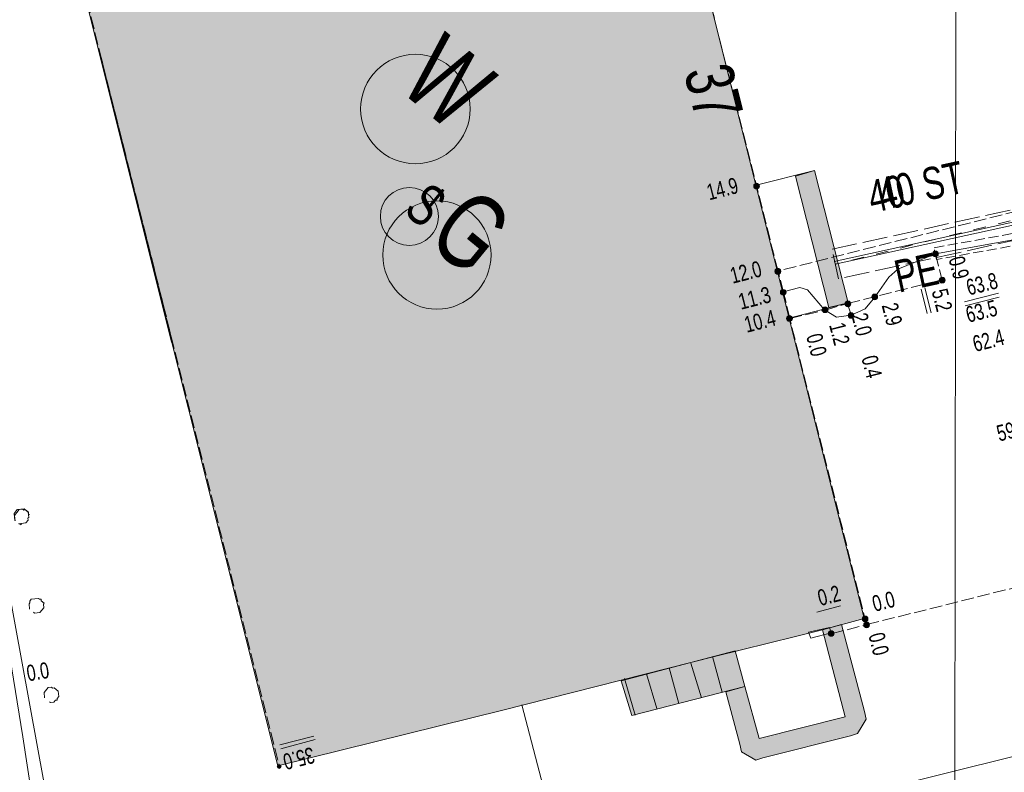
# Model space of a CAD drawing. Header units: metres. Extents: x -740 to 758, y -633 to 854.
# Tile 108 of 256: x -536 to -504, y 61 to 86. Entities that reach past the tile are written whole.
import ezdxf

# ---------------------------------------------------------------- set-up
doc = ezdxf.new("R2010")
doc.units = ezdxf.units.M
doc.header["$MEASUREMENT"] = 0
for name, pattern in [('333_125', [0.4576, 0.3328, -0.1248]), ('416_125', [0.5408, 0.416, -0.1248]), ('416_416', [0.832, 0.416, -0.416]), ('832_208', [1.04, 0.832, -0.208])]:
    doc.linetypes.add(name, pattern=pattern)
for name, color, linetype in [('Gas.LOVION', 7, 'Continuous'), ('Gis.LOVION', 7, 'Continuous'), ('Grundkarte.LOVION', 7, 'Continuous'), ('Grundkarte_Text.LOVION', 7, 'Continuous'), ('Strom.LOVION', 7, 'Continuous'), ('StromBemass.LOVION', 7, 'Continuous'), ('ViewBounds.LOVION', 7, 'Continuous'), ('Wasser.LOVION', 7, 'Continuous')]:
    doc.layers.add(name, color=color, linetype=linetype)
doc.styles.add('ERSTELLTER_STIL_1', font='arial.ttf')

msp = doc.modelspace()

# ---------------------------------------------------------------- hatches: boundary and pattern name
at = {"layer": 'Gas.LOVION', "linetype": 'Continuous', "lineweight": 13}
msp.add_hatch(color=7, dxfattribs=at).paths.add_polyline_path([(-509.193, 77.35), (-509.369, 78.087), (-509.73, 78.007), (-509.571, 77.284)])
at = {"layer": 'Gis.LOVION', "linetype": 'Continuous', "lineweight": 18}
msp.add_hatch(color=254, dxfattribs=at).paths.add_polyline_path([(-510.571, 80.555), (-509.465, 76.201), (-508.83, 76.351), (-509.938, 80.735)])
at = {"layer": 'Grundkarte.LOVION', "linetype": 'Continuous', "lineweight": 18}
for points in [[(-536.186, 94.904), (-531.23, 75.054), (-515.382, 94.337), (-516.74, 99.76)], [(-522.402, 98.329), (-533.628, 84.67), (-527.709, 61.013), (-520.264, 62.864), (-513.256, 64.643), (-509.678, 65.525), (-508.295, 65.897), (-516.75, 99.769)], [(-511.778, 61.921), (-512.243, 63.649), (-512.875, 63.468), (-512.411, 61.741), (-512.356, 61.48), (-511.885, 61.201), (-511.657, 61.282), (-508.743, 62.01), (-508.514, 62.092), (-508.362, 62.343), (-508.235, 62.563), (-508.29, 62.823), (-509.045, 65.705), (-509.678, 65.525), (-508.923, 62.643)], [(-512.243, 63.649), (-512.565, 64.829), (-516.34, 63.839), (-515.991, 62.691)]]:
    msp.add_hatch(color=254, dxfattribs=at).paths.add_polyline_path(points)
at = {"layer": 'Strom.LOVION', "linetype": 'Continuous', "lineweight": 13}
msp.add_hatch(color=7, dxfattribs=at).paths.add_polyline_path([(-510.839, 76.199), (-511.115, 77.207), (-511.331, 77.141), (-511.055, 76.134)])
at = {"layer": 'StromBemass.LOVION', "linetype": 'Continuous', "lineweight": 13}
for points in [[(-511.787, 80.165), (-511.78, 80.175), (-511.774, 80.185), (-511.77, 80.196), (-511.767, 80.208), (-511.766, 80.22), (-511.766, 80.232), (-511.767, 80.243), (-511.77, 80.255), (-511.775, 80.266), (-511.78, 80.276), (-511.787, 80.286), (-511.796, 80.294), (-511.805, 80.302), (-511.815, 80.308), (-511.826, 80.313), (-511.837, 80.317), (-511.849, 80.319), (-511.86, 80.32), (-511.872, 80.319), (-511.884, 80.317), (-511.895, 80.313), (-511.906, 80.308), (-511.916, 80.302), (-511.925, 80.294), (-511.933, 80.285), (-511.94, 80.276), (-511.946, 80.265), (-511.95, 80.254), (-511.953, 80.243), (-511.955, 80.231), (-511.955, 80.219), (-511.953, 80.207), (-511.95, 80.196), (-511.946, 80.185), (-511.94, 80.174), (-511.933, 80.165), (-511.925, 80.156), (-511.915, 80.149), (-511.905, 80.142), (-511.895, 80.137), (-511.883, 80.134), (-511.872, 80.131), (-511.86, 80.131), (-511.848, 80.131), (-511.836, 80.134), (-511.825, 80.137), (-511.814, 80.142), (-511.804, 80.149), (-511.795, 80.156)], [(-511.787, 80.165), (-511.78, 80.175), (-511.774, 80.185), (-511.77, 80.196), (-511.767, 80.208), (-511.766, 80.22), (-511.766, 80.232), (-511.767, 80.243), (-511.77, 80.255), (-511.775, 80.266), (-511.78, 80.276), (-511.787, 80.286), (-511.796, 80.294), (-511.805, 80.302), (-511.815, 80.308), (-511.826, 80.313), (-511.837, 80.317), (-511.849, 80.319), (-511.86, 80.32), (-511.872, 80.319), (-511.884, 80.317), (-511.895, 80.313), (-511.906, 80.308), (-511.916, 80.302), (-511.925, 80.294), (-511.933, 80.285), (-511.94, 80.276), (-511.946, 80.265), (-511.95, 80.254), (-511.953, 80.243), (-511.955, 80.231), (-511.955, 80.219), (-511.953, 80.207), (-511.95, 80.196), (-511.946, 80.185), (-511.94, 80.174), (-511.933, 80.165), (-511.925, 80.156), (-511.915, 80.149), (-511.905, 80.142), (-511.895, 80.137), (-511.883, 80.134), (-511.872, 80.131), (-511.86, 80.131), (-511.848, 80.131), (-511.836, 80.134), (-511.825, 80.137), (-511.814, 80.142), (-511.804, 80.149), (-511.795, 80.156)], [(-505.865, 77.916), (-505.858, 77.926), (-505.852, 77.936), (-505.848, 77.947), (-505.845, 77.959), (-505.843, 77.97), (-505.843, 77.982), (-505.845, 77.994), (-505.848, 78.006), (-505.852, 78.017), (-505.858, 78.027), (-505.865, 78.037), (-505.873, 78.045), (-505.883, 78.053), (-505.893, 78.059), (-505.903, 78.064), (-505.915, 78.068), (-505.926, 78.07), (-505.938, 78.071), (-505.95, 78.07), (-505.962, 78.068), (-505.973, 78.064), (-505.984, 78.059), (-505.994, 78.052), (-506.003, 78.045), (-506.011, 78.036), (-506.018, 78.027), (-506.024, 78.016), (-506.028, 78.005), (-506.031, 77.994), (-506.032, 77.982), (-506.032, 77.97), (-506.031, 77.958), (-506.028, 77.947), (-506.023, 77.936), (-506.018, 77.925), (-506.011, 77.916), (-506.002, 77.907), (-505.993, 77.899), (-505.983, 77.893), (-505.972, 77.888), (-505.961, 77.884), (-505.949, 77.882), (-505.938, 77.881), (-505.926, 77.882), (-505.914, 77.885), (-505.903, 77.888), (-505.892, 77.893), (-505.882, 77.9), (-505.873, 77.907)], [(-511.081, 77.348), (-511.074, 77.357), (-511.068, 77.368), (-511.064, 77.379), (-511.061, 77.39), (-511.059, 77.402), (-511.059, 77.414), (-511.061, 77.426), (-511.064, 77.437), (-511.068, 77.448), (-511.074, 77.459), (-511.081, 77.468), (-511.089, 77.477), (-511.098, 77.485), (-511.108, 77.491), (-511.119, 77.496), (-511.13, 77.5), (-511.142, 77.502), (-511.154, 77.502), (-511.166, 77.502), (-511.178, 77.499), (-511.189, 77.496), (-511.2, 77.491), (-511.21, 77.484), (-511.219, 77.477), (-511.227, 77.468), (-511.234, 77.458), (-511.239, 77.448), (-511.244, 77.437), (-511.247, 77.425), (-511.248, 77.413), (-511.248, 77.402), (-511.247, 77.39), (-511.244, 77.378), (-511.239, 77.367), (-511.233, 77.357), (-511.226, 77.347), (-511.218, 77.339), (-511.209, 77.331), (-511.199, 77.325), (-511.188, 77.32), (-511.177, 77.316), (-511.165, 77.314), (-511.153, 77.313), (-511.142, 77.314), (-511.13, 77.316), (-511.119, 77.32), (-511.108, 77.325), (-511.098, 77.331), (-511.089, 77.339)], [(-511.078, 77.331), (-511.071, 77.34), (-511.065, 77.351), (-511.061, 77.362), (-511.058, 77.373), (-511.056, 77.385), (-511.056, 77.397), (-511.058, 77.409), (-511.061, 77.42), (-511.065, 77.431), (-511.071, 77.442), (-511.078, 77.451), (-511.086, 77.46), (-511.096, 77.468), (-511.106, 77.474), (-511.116, 77.479), (-511.128, 77.483), (-511.139, 77.485), (-511.151, 77.485), (-511.163, 77.485), (-511.175, 77.482), (-511.186, 77.479), (-511.197, 77.474), (-511.207, 77.467), (-511.216, 77.46), (-511.224, 77.451), (-511.231, 77.441), (-511.237, 77.431), (-511.241, 77.42), (-511.244, 77.408), (-511.245, 77.396), (-511.245, 77.385), (-511.244, 77.373), (-511.241, 77.361), (-511.236, 77.35), (-511.231, 77.34), (-511.224, 77.33), (-511.215, 77.322), (-511.206, 77.314), (-511.196, 77.308), (-511.185, 77.303), (-511.174, 77.299), (-511.162, 77.297), (-511.151, 77.296), (-511.139, 77.297), (-511.127, 77.299), (-511.116, 77.303), (-511.105, 77.308), (-511.095, 77.314), (-511.086, 77.322)], [(-511.078, 77.331), (-511.071, 77.34), (-511.065, 77.351), (-511.061, 77.362), (-511.058, 77.373), (-511.056, 77.385), (-511.056, 77.397), (-511.058, 77.409), (-511.061, 77.42), (-511.065, 77.431), (-511.071, 77.442), (-511.078, 77.451), (-511.086, 77.46), (-511.096, 77.468), (-511.106, 77.474), (-511.116, 77.479), (-511.128, 77.483), (-511.139, 77.485), (-511.151, 77.485), (-511.163, 77.485), (-511.175, 77.482), (-511.186, 77.479), (-511.197, 77.474), (-511.207, 77.467), (-511.216, 77.46), (-511.224, 77.451), (-511.231, 77.441), (-511.237, 77.431), (-511.241, 77.42), (-511.244, 77.408), (-511.245, 77.396), (-511.245, 77.385), (-511.244, 77.373), (-511.241, 77.361), (-511.236, 77.35), (-511.231, 77.34), (-511.224, 77.33), (-511.215, 77.322), (-511.206, 77.314), (-511.196, 77.308), (-511.185, 77.303), (-511.174, 77.299), (-511.162, 77.297), (-511.151, 77.296), (-511.139, 77.297), (-511.127, 77.299), (-511.116, 77.303), (-511.105, 77.308), (-511.095, 77.314), (-511.086, 77.322)], [(-505.649, 77.044), (-505.642, 77.054), (-505.636, 77.064), (-505.632, 77.075), (-505.629, 77.086), (-505.628, 77.097), (-505.628, 77.109), (-505.629, 77.12), (-505.632, 77.132), (-505.637, 77.142), (-505.642, 77.152), (-505.649, 77.162), (-505.657, 77.17), (-505.666, 77.178), (-505.676, 77.184), (-505.686, 77.189), (-505.697, 77.192), (-505.709, 77.194), (-505.72, 77.195), (-505.732, 77.194), (-505.743, 77.192), (-505.754, 77.188), (-505.765, 77.183), (-505.774, 77.177), (-505.783, 77.17), (-505.791, 77.161), (-505.798, 77.152), (-505.803, 77.142), (-505.808, 77.131), (-505.811, 77.12), (-505.812, 77.108), (-505.812, 77.097), (-505.81, 77.085), (-505.808, 77.074), (-505.803, 77.063), (-505.798, 77.053), (-505.791, 77.044), (-505.783, 77.035), (-505.774, 77.028), (-505.764, 77.022), (-505.754, 77.017), (-505.743, 77.013), (-505.731, 77.011), (-505.72, 77.011), (-505.708, 77.011), (-505.697, 77.014), (-505.686, 77.017), (-505.675, 77.022), (-505.665, 77.028), (-505.657, 77.036)], [(-505.634, 77.05), (-505.627, 77.059), (-505.622, 77.07), (-505.617, 77.08), (-505.615, 77.092), (-505.613, 77.103), (-505.613, 77.115), (-505.615, 77.126), (-505.618, 77.138), (-505.622, 77.148), (-505.628, 77.159), (-505.634, 77.168), (-505.642, 77.176), (-505.651, 77.184), (-505.661, 77.19), (-505.672, 77.195), (-505.683, 77.199), (-505.694, 77.201), (-505.706, 77.201), (-505.717, 77.201), (-505.729, 77.198), (-505.74, 77.195), (-505.75, 77.19), (-505.76, 77.184), (-505.769, 77.176), (-505.777, 77.168), (-505.784, 77.158), (-505.789, 77.148), (-505.794, 77.137), (-505.797, 77.126), (-505.798, 77.114), (-505.798, 77.103), (-505.796, 77.091), (-505.794, 77.08), (-505.789, 77.069), (-505.784, 77.059), (-505.777, 77.05), (-505.769, 77.041), (-505.76, 77.034), (-505.75, 77.028), (-505.739, 77.023), (-505.728, 77.019), (-505.717, 77.017), (-505.705, 77.016), (-505.694, 77.017), (-505.682, 77.019), (-505.671, 77.023), (-505.661, 77.028), (-505.651, 77.034), (-505.642, 77.041)], [(-510.903, 76.645), (-510.896, 76.655), (-510.891, 76.665), (-510.886, 76.676), (-510.883, 76.688), (-510.882, 76.7), (-510.882, 76.712), (-510.883, 76.723), (-510.886, 76.735), (-510.891, 76.746), (-510.897, 76.756), (-510.904, 76.766), (-510.912, 76.775), (-510.921, 76.782), (-510.931, 76.789), (-510.942, 76.794), (-510.953, 76.797), (-510.965, 76.799), (-510.977, 76.8), (-510.989, 76.799), (-511, 76.797), (-511.012, 76.793), (-511.022, 76.788), (-511.032, 76.782), (-511.041, 76.774), (-511.05, 76.766), (-511.056, 76.756), (-511.062, 76.745), (-511.067, 76.734), (-511.069, 76.723), (-511.071, 76.711), (-511.071, 76.699), (-511.069, 76.687), (-511.066, 76.676), (-511.062, 76.665), (-511.056, 76.654), (-511.049, 76.645), (-511.041, 76.636), (-511.032, 76.629), (-511.022, 76.622), (-511.011, 76.617), (-511, 76.614), (-510.988, 76.611), (-510.976, 76.611), (-510.964, 76.612), (-510.953, 76.614), (-510.941, 76.618), (-510.93, 76.623), (-510.92, 76.629), (-510.911, 76.637)], [(-510.903, 76.645), (-510.896, 76.655), (-510.891, 76.665), (-510.886, 76.676), (-510.883, 76.688), (-510.882, 76.7), (-510.882, 76.712), (-510.883, 76.723), (-510.886, 76.735), (-510.891, 76.746), (-510.897, 76.756), (-510.904, 76.766), (-510.912, 76.775), (-510.921, 76.782), (-510.931, 76.789), (-510.942, 76.794), (-510.953, 76.797), (-510.965, 76.799), (-510.977, 76.8), (-510.989, 76.799), (-511, 76.797), (-511.012, 76.793), (-511.022, 76.788), (-511.032, 76.782), (-511.041, 76.774), (-511.05, 76.766), (-511.056, 76.756), (-511.062, 76.745), (-511.067, 76.734), (-511.069, 76.723), (-511.071, 76.711), (-511.071, 76.699), (-511.069, 76.687), (-511.066, 76.676), (-511.062, 76.665), (-511.056, 76.654), (-511.049, 76.645), (-511.041, 76.636), (-511.032, 76.629), (-511.022, 76.622), (-511.011, 76.617), (-511, 76.614), (-510.988, 76.611), (-510.976, 76.611), (-510.964, 76.612), (-510.953, 76.614), (-510.941, 76.618), (-510.93, 76.623), (-510.92, 76.629), (-510.911, 76.637)], [(-507.873, 76.494), (-507.866, 76.504), (-507.861, 76.514), (-507.856, 76.525), (-507.853, 76.537), (-507.852, 76.548), (-507.852, 76.56), (-507.853, 76.572), (-507.856, 76.583), (-507.861, 76.594), (-507.867, 76.605), (-507.873, 76.614), (-507.882, 76.623), (-507.891, 76.63), (-507.901, 76.636), (-507.911, 76.641), (-507.923, 76.645), (-507.934, 76.647), (-507.946, 76.648), (-507.958, 76.647), (-507.969, 76.645), (-507.981, 76.641), (-507.991, 76.636), (-508.001, 76.63), (-508.01, 76.622), (-508.018, 76.614), (-508.025, 76.604), (-508.031, 76.594), (-508.035, 76.583), (-508.038, 76.571), (-508.039, 76.56), (-508.039, 76.548), (-508.038, 76.536), (-508.035, 76.525), (-508.031, 76.514), (-508.025, 76.503), (-508.018, 76.494), (-508.01, 76.485), (-508.001, 76.478), (-507.991, 76.472), (-507.98, 76.467), (-507.969, 76.463), (-507.957, 76.461), (-507.945, 76.46), (-507.934, 76.461), (-507.922, 76.463), (-507.911, 76.467), (-507.9, 76.472), (-507.89, 76.478), (-507.881, 76.486)], [(-507.873, 76.494), (-507.866, 76.504), (-507.861, 76.514), (-507.856, 76.525), (-507.853, 76.537), (-507.852, 76.548), (-507.852, 76.56), (-507.853, 76.572), (-507.856, 76.583), (-507.861, 76.594), (-507.867, 76.605), (-507.873, 76.614), (-507.882, 76.623), (-507.891, 76.63), (-507.901, 76.636), (-507.911, 76.641), (-507.923, 76.645), (-507.934, 76.647), (-507.946, 76.648), (-507.958, 76.647), (-507.969, 76.645), (-507.981, 76.641), (-507.991, 76.636), (-508.001, 76.63), (-508.01, 76.622), (-508.018, 76.614), (-508.025, 76.604), (-508.031, 76.594), (-508.035, 76.583), (-508.038, 76.571), (-508.039, 76.56), (-508.039, 76.548), (-508.038, 76.536), (-508.035, 76.525), (-508.031, 76.514), (-508.025, 76.503), (-508.018, 76.494), (-508.01, 76.485), (-508.001, 76.478), (-507.991, 76.472), (-507.98, 76.467), (-507.969, 76.463), (-507.957, 76.461), (-507.945, 76.46), (-507.934, 76.461), (-507.922, 76.463), (-507.911, 76.467), (-507.9, 76.472), (-507.89, 76.478), (-507.881, 76.486)], [(-508.762, 76.262), (-508.755, 76.272), (-508.749, 76.282), (-508.745, 76.293), (-508.742, 76.305), (-508.741, 76.317), (-508.741, 76.329), (-508.742, 76.341), (-508.745, 76.352), (-508.75, 76.363), (-508.756, 76.374), (-508.763, 76.383), (-508.771, 76.392), (-508.78, 76.399), (-508.79, 76.406), (-508.801, 76.411), (-508.812, 76.414), (-508.824, 76.417), (-508.836, 76.417), (-508.848, 76.417), (-508.859, 76.414), (-508.871, 76.411), (-508.881, 76.406), (-508.892, 76.399), (-508.901, 76.391), (-508.909, 76.383), (-508.916, 76.373), (-508.922, 76.363), (-508.926, 76.352), (-508.929, 76.34), (-508.93, 76.328), (-508.93, 76.316), (-508.929, 76.304), (-508.926, 76.293), (-508.921, 76.282), (-508.915, 76.271), (-508.908, 76.262), (-508.9, 76.253), (-508.891, 76.246), (-508.881, 76.239), (-508.87, 76.234), (-508.859, 76.23), (-508.847, 76.228), (-508.835, 76.228), (-508.823, 76.228), (-508.812, 76.231), (-508.8, 76.234), (-508.79, 76.239), (-508.779, 76.246), (-508.77, 76.253)], [(-509.517, 76.065), (-509.51, 76.075), (-509.505, 76.085), (-509.5, 76.096), (-509.497, 76.108), (-509.496, 76.119), (-509.496, 76.131), (-509.498, 76.143), (-509.5, 76.154), (-509.505, 76.165), (-509.511, 76.175), (-509.517, 76.185), (-509.526, 76.193), (-509.535, 76.201), (-509.545, 76.207), (-509.555, 76.212), (-509.567, 76.216), (-509.578, 76.218), (-509.59, 76.219), (-509.602, 76.218), (-509.613, 76.216), (-509.624, 76.212), (-509.635, 76.207), (-509.645, 76.2), (-509.654, 76.193), (-509.662, 76.184), (-509.669, 76.175), (-509.675, 76.164), (-509.679, 76.153), (-509.682, 76.142), (-509.683, 76.13), (-509.683, 76.119), (-509.682, 76.107), (-509.679, 76.096), (-509.674, 76.085), (-509.669, 76.074), (-509.662, 76.065), (-509.654, 76.056), (-509.644, 76.049), (-509.634, 76.042), (-509.624, 76.037), (-509.613, 76.034), (-509.601, 76.032), (-509.589, 76.031), (-509.578, 76.032), (-509.566, 76.034), (-509.555, 76.038), (-509.544, 76.043), (-509.534, 76.049), (-509.525, 76.057)], [(-509.517, 76.065), (-509.51, 76.075), (-509.505, 76.085), (-509.5, 76.096), (-509.497, 76.108), (-509.496, 76.119), (-509.496, 76.131), (-509.498, 76.143), (-509.5, 76.154), (-509.505, 76.165), (-509.511, 76.175), (-509.517, 76.185), (-509.526, 76.193), (-509.535, 76.201), (-509.545, 76.207), (-509.555, 76.212), (-509.567, 76.216), (-509.578, 76.218), (-509.59, 76.219), (-509.602, 76.218), (-509.613, 76.216), (-509.624, 76.212), (-509.635, 76.207), (-509.645, 76.2), (-509.654, 76.193), (-509.662, 76.184), (-509.669, 76.175), (-509.675, 76.164), (-509.679, 76.153), (-509.682, 76.142), (-509.683, 76.13), (-509.683, 76.119), (-509.682, 76.107), (-509.679, 76.096), (-509.674, 76.085), (-509.669, 76.074), (-509.662, 76.065), (-509.654, 76.056), (-509.644, 76.049), (-509.634, 76.042), (-509.624, 76.037), (-509.613, 76.034), (-509.601, 76.032), (-509.589, 76.031), (-509.578, 76.032), (-509.566, 76.034), (-509.555, 76.038), (-509.544, 76.043), (-509.534, 76.049), (-509.525, 76.057)], [(-508.66, 75.879), (-508.653, 75.889), (-508.647, 75.899), (-508.643, 75.91), (-508.64, 75.922), (-508.638, 75.934), (-508.638, 75.946), (-508.64, 75.957), (-508.643, 75.969), (-508.647, 75.98), (-508.653, 75.99), (-508.66, 76), (-508.668, 76.008), (-508.677, 76.016), (-508.687, 76.022), (-508.698, 76.027), (-508.709, 76.031), (-508.721, 76.033), (-508.733, 76.034), (-508.744, 76.033), (-508.756, 76.03), (-508.767, 76.027), (-508.778, 76.022), (-508.788, 76.015), (-508.797, 76.008), (-508.805, 75.999), (-508.812, 75.99), (-508.818, 75.979), (-508.822, 75.968), (-508.825, 75.957), (-508.826, 75.945), (-508.826, 75.933), (-508.825, 75.921), (-508.822, 75.91), (-508.817, 75.899), (-508.812, 75.889), (-508.805, 75.879), (-508.797, 75.87), (-508.787, 75.863), (-508.777, 75.857), (-508.767, 75.852), (-508.755, 75.848), (-508.744, 75.846), (-508.732, 75.845), (-508.72, 75.846), (-508.709, 75.848), (-508.697, 75.852), (-508.687, 75.857), (-508.677, 75.863), (-508.668, 75.871)], [(-510.699, 75.781), (-510.692, 75.791), (-510.687, 75.801), (-510.682, 75.812), (-510.679, 75.824), (-510.678, 75.835), (-510.678, 75.847), (-510.679, 75.859), (-510.682, 75.87), (-510.687, 75.881), (-510.693, 75.892), (-510.7, 75.901), (-510.708, 75.91), (-510.717, 75.917), (-510.727, 75.924), (-510.738, 75.929), (-510.749, 75.932), (-510.76, 75.934), (-510.772, 75.935), (-510.784, 75.934), (-510.796, 75.932), (-510.807, 75.928), (-510.818, 75.923), (-510.828, 75.917), (-510.837, 75.909), (-510.845, 75.901), (-510.852, 75.891), (-510.857, 75.881), (-510.862, 75.87), (-510.864, 75.858), (-510.866, 75.846), (-510.866, 75.835), (-510.864, 75.823), (-510.861, 75.811), (-510.857, 75.801), (-510.851, 75.79), (-510.844, 75.781), (-510.836, 75.772), (-510.827, 75.765), (-510.817, 75.758), (-510.806, 75.753), (-510.795, 75.75), (-510.783, 75.747), (-510.772, 75.747), (-510.76, 75.747), (-510.748, 75.75), (-510.737, 75.753), (-510.726, 75.758), (-510.716, 75.765), (-510.707, 75.772)], [(-510.695, 75.779), (-510.688, 75.788), (-510.683, 75.799), (-510.678, 75.81), (-510.676, 75.821), (-510.674, 75.833), (-510.674, 75.845), (-510.676, 75.857), (-510.679, 75.868), (-510.683, 75.879), (-510.689, 75.89), (-510.696, 75.899), (-510.704, 75.908), (-510.713, 75.915), (-510.723, 75.922), (-510.734, 75.927), (-510.745, 75.93), (-510.757, 75.933), (-510.769, 75.933), (-510.781, 75.933), (-510.792, 75.93), (-510.804, 75.927), (-510.814, 75.921), (-510.824, 75.915), (-510.833, 75.907), (-510.841, 75.899), (-510.848, 75.889), (-510.854, 75.879), (-510.858, 75.868), (-510.861, 75.856), (-510.863, 75.844), (-510.863, 75.833), (-510.861, 75.821), (-510.858, 75.809), (-510.854, 75.798), (-510.848, 75.788), (-510.841, 75.778), (-510.833, 75.77), (-510.824, 75.762), (-510.814, 75.756), (-510.803, 75.751), (-510.792, 75.747), (-510.78, 75.745), (-510.768, 75.744), (-510.756, 75.745), (-510.745, 75.747), (-510.733, 75.751), (-510.723, 75.756), (-510.713, 75.762), (-510.703, 75.77)], [(-510.696, 75.779), (-510.689, 75.789), (-510.684, 75.799), (-510.679, 75.81), (-510.676, 75.822), (-510.675, 75.834), (-510.675, 75.845), (-510.676, 75.857), (-510.679, 75.869), (-510.684, 75.879), (-510.69, 75.89), (-510.697, 75.899), (-510.705, 75.908), (-510.714, 75.915), (-510.724, 75.922), (-510.735, 75.927), (-510.746, 75.93), (-510.757, 75.933), (-510.769, 75.933), (-510.781, 75.933), (-510.793, 75.93), (-510.804, 75.927), (-510.815, 75.921), (-510.824, 75.915), (-510.834, 75.908), (-510.842, 75.899), (-510.849, 75.889), (-510.854, 75.879), (-510.859, 75.868), (-510.861, 75.856), (-510.863, 75.845), (-510.863, 75.833), (-510.861, 75.821), (-510.858, 75.81), (-510.854, 75.799), (-510.848, 75.788), (-510.841, 75.779), (-510.833, 75.77), (-510.824, 75.763), (-510.814, 75.756), (-510.803, 75.751), (-510.792, 75.748), (-510.78, 75.746), (-510.769, 75.745), (-510.757, 75.746), (-510.745, 75.748), (-510.734, 75.752), (-510.723, 75.757), (-510.713, 75.763), (-510.704, 75.771)], [(-508.194, 65.824), (-508.187, 65.834), (-508.181, 65.845), (-508.177, 65.856), (-508.174, 65.867), (-508.172, 65.879), (-508.172, 65.891), (-508.174, 65.903), (-508.177, 65.915), (-508.181, 65.926), (-508.187, 65.936), (-508.194, 65.946), (-508.202, 65.954), (-508.212, 65.962), (-508.222, 65.968), (-508.233, 65.973), (-508.244, 65.977), (-508.256, 65.979), (-508.268, 65.98), (-508.28, 65.979), (-508.291, 65.977), (-508.303, 65.973), (-508.313, 65.968), (-508.324, 65.962), (-508.333, 65.954), (-508.341, 65.945), (-508.348, 65.936), (-508.354, 65.925), (-508.358, 65.914), (-508.361, 65.902), (-508.362, 65.891), (-508.362, 65.879), (-508.361, 65.867), (-508.358, 65.855), (-508.353, 65.844), (-508.348, 65.834), (-508.34, 65.824), (-508.332, 65.815), (-508.323, 65.808), (-508.313, 65.801), (-508.302, 65.796), (-508.291, 65.793), (-508.279, 65.79), (-508.267, 65.79), (-508.255, 65.79), (-508.243, 65.793), (-508.232, 65.797), (-508.221, 65.802), (-508.211, 65.808), (-508.202, 65.816)], [(-508.194, 65.824), (-508.187, 65.834), (-508.181, 65.845), (-508.177, 65.856), (-508.174, 65.867), (-508.172, 65.879), (-508.172, 65.891), (-508.174, 65.903), (-508.177, 65.915), (-508.181, 65.926), (-508.187, 65.936), (-508.194, 65.946), (-508.202, 65.954), (-508.212, 65.962), (-508.222, 65.968), (-508.233, 65.973), (-508.244, 65.977), (-508.256, 65.979), (-508.268, 65.98), (-508.28, 65.979), (-508.291, 65.977), (-508.303, 65.973), (-508.313, 65.968), (-508.324, 65.962), (-508.333, 65.954), (-508.341, 65.945), (-508.348, 65.936), (-508.354, 65.925), (-508.358, 65.914), (-508.361, 65.902), (-508.362, 65.891), (-508.362, 65.879), (-508.361, 65.867), (-508.358, 65.855), (-508.353, 65.844), (-508.348, 65.834), (-508.34, 65.824), (-508.332, 65.815), (-508.323, 65.808), (-508.313, 65.801), (-508.302, 65.796), (-508.291, 65.793), (-508.279, 65.79), (-508.267, 65.79), (-508.255, 65.79), (-508.243, 65.793), (-508.232, 65.797), (-508.221, 65.802), (-508.211, 65.808), (-508.202, 65.816)], [(-508.144, 65.628), (-508.137, 65.637), (-508.131, 65.648), (-508.127, 65.659), (-508.124, 65.67), (-508.122, 65.682), (-508.122, 65.694), (-508.124, 65.705), (-508.127, 65.717), (-508.131, 65.728), (-508.137, 65.738), (-508.144, 65.747), (-508.152, 65.756), (-508.161, 65.763), (-508.171, 65.77), (-508.182, 65.775), (-508.193, 65.778), (-508.205, 65.781), (-508.216, 65.781), (-508.228, 65.78), (-508.24, 65.778), (-508.251, 65.775), (-508.262, 65.769), (-508.271, 65.763), (-508.281, 65.756), (-508.289, 65.747), (-508.295, 65.737), (-508.301, 65.727), (-508.305, 65.716), (-508.308, 65.705), (-508.31, 65.693), (-508.31, 65.681), (-508.308, 65.669), (-508.305, 65.658), (-508.301, 65.647), (-508.295, 65.637), (-508.288, 65.627), (-508.28, 65.619), (-508.271, 65.611), (-508.261, 65.605), (-508.25, 65.6), (-508.239, 65.596), (-508.227, 65.594), (-508.216, 65.593), (-508.204, 65.594), (-508.192, 65.597), (-508.181, 65.6), (-508.171, 65.605), (-508.161, 65.612), (-508.152, 65.619)], [(-509.316, 65.344), (-509.31, 65.353), (-509.304, 65.364), (-509.3, 65.374), (-509.297, 65.386), (-509.296, 65.397), (-509.296, 65.409), (-509.297, 65.42), (-509.3, 65.431), (-509.304, 65.442), (-509.31, 65.452), (-509.317, 65.462), (-509.325, 65.47), (-509.334, 65.477), (-509.343, 65.484), (-509.354, 65.489), (-509.365, 65.492), (-509.376, 65.494), (-509.388, 65.495), (-509.4, 65.494), (-509.411, 65.492), (-509.422, 65.488), (-509.432, 65.483), (-509.442, 65.477), (-509.451, 65.47), (-509.459, 65.461), (-509.466, 65.452), (-509.471, 65.442), (-509.476, 65.431), (-509.478, 65.42), (-509.48, 65.408), (-509.48, 65.396), (-509.478, 65.385), (-509.475, 65.374), (-509.471, 65.363), (-509.465, 65.353), (-509.459, 65.344), (-509.451, 65.335), (-509.442, 65.328), (-509.432, 65.322), (-509.421, 65.317), (-509.41, 65.313), (-509.399, 65.311), (-509.387, 65.31), (-509.376, 65.311), (-509.364, 65.313), (-509.353, 65.317), (-509.343, 65.322), (-509.333, 65.328), (-509.324, 65.335)], [(-527.62, 60.957), (-527.616, 60.963), (-527.612, 60.97), (-527.609, 60.977), (-527.607, 60.985), (-527.606, 60.993), (-527.606, 61), (-527.607, 61.008), (-527.609, 61.016), (-527.612, 61.023), (-527.616, 61.03), (-527.62, 61.036), (-527.626, 61.042), (-527.632, 61.046), (-527.638, 61.051), (-527.645, 61.054), (-527.653, 61.056), (-527.66, 61.058), (-527.668, 61.058), (-527.676, 61.058), (-527.683, 61.056), (-527.691, 61.054), (-527.698, 61.05), (-527.704, 61.046), (-527.71, 61.041), (-527.716, 61.036), (-527.72, 61.029), (-527.724, 61.022), (-527.727, 61.015), (-527.729, 61.008), (-527.729, 61), (-527.729, 60.992), (-527.728, 60.985), (-527.726, 60.977), (-527.724, 60.97), (-527.72, 60.963), (-527.715, 60.957), (-527.71, 60.951), (-527.704, 60.946), (-527.697, 60.942), (-527.69, 60.939), (-527.683, 60.936), (-527.675, 60.935), (-527.668, 60.935), (-527.66, 60.935), (-527.652, 60.937), (-527.645, 60.939), (-527.638, 60.942), (-527.631, 60.946), (-527.625, 60.951)]]:
    msp.add_hatch(color=7, dxfattribs=at).paths.add_polyline_path(points)
at = {"layer": 'Wasser.LOVION', "linetype": 'Continuous', "lineweight": 13}
msp.add_hatch(color=7, dxfattribs=at).paths.add_polyline_path([(-509.172, 77.279), (-509.331, 78.002), (-509.693, 77.922), (-509.546, 77.183)])

# ---------------------------------------------------------------- linework, layer by layer
at = {"layer": 'Gas.LOVION', "color": 5, "linetype": 'Continuous', "lineweight": 18}
msp.add_lwpolyline([(-482.106, 84.003), (-482.193, 83.995), (-492.052, 81.598), (-498.107, 80.193), (-509.289, 77.725)], dxfattribs=at)
msp.add_circle((-522.444, 77.941), 1.793, dxfattribs=at)
at = {"layer": 'Gis.LOVION', "color": 44, "linetype": 'Continuous', "lineweight": 18}
msp.add_lwpolyline([(-511.871, 80.251), (-509.938, 80.735), (-508.83, 76.351), (-510.776, 75.851)], dxfattribs=at)
at = {"layer": 'Gis.LOVION', "color": 7, "linetype": 'Continuous', "lineweight": 13}
msp.add_lwpolyline([(-510.571, 80.555), (-509.938, 80.735), (-508.83, 76.351), (-509.465, 76.201)], close=True, dxfattribs=at)
at = {"layer": 'Gis.LOVION', "color": 44, "linetype": 'Continuous', "lineweight": 18}
msp.add_lwpolyline([(-509.449, 65.606), (-509.387, 65.42), (-510.065, 65.251), (-510.143, 65.45)], close=True, dxfattribs=at)
at = {"layer": 'Grundkarte.LOVION', "color": 253, "linetype": 'Continuous', "lineweight": 18}
msp.add_lwpolyline([(-501.852, 123.333), (-497.862, 107.615), (-519.179, 102.25), (-497.862, 107.615), (-486.99, 64.433), (-474.589, 14.986), (-497.087, 9.299), (-514.91, 4.778), (-532.069, 0.411), (-531.009, 9.825), (-530.592, 17.343), (-530.721, 25.311), (-531.329, 33.35), (-532.589, 43.216), (-533.874, 51.219), (-534.097, 52.586), (-534.697, 56.31), (-535.206, 59.098), (-536.667, 67.083), (-538.567, 78.661)], dxfattribs=at)
at = {"layer": 'Grundkarte.LOVION', "color": 8, "linetype": 'Continuous', "lineweight": 18}
for points in [[(-474.589, 14.986), (-486.99, 64.433), (-497.862, 107.615), (-501.852, 123.333), (-497.862, 107.615), (-519.179, 102.25), (-497.862, 107.615), (-486.99, 64.433), (-534.097, 52.586), (-534.697, 56.31), (-535.206, 59.098), (-536.667, 67.083), (-538.567, 78.661), (-536.667, 67.083), (-535.206, 59.098), (-534.697, 56.31), (-534.097, 52.586), (-533.874, 51.219), (-532.589, 43.216), (-531.329, 33.35)], [(-531.23, 75.054), (-536.186, 94.904), (-516.74, 99.76), (-515.382, 94.337)], [(-522.402, 98.329), (-516.75, 99.769), (-508.295, 65.897), (-509.678, 65.525), (-513.256, 64.643), (-520.264, 62.864), (-527.709, 61.013), (-533.628, 84.67)], [(-491.198, 80.868), (-498.897, 78.904), (-501.069, 74.82), (-499.296, 67.87), (-503.183, 61.372), (-518.215, 57.626), (-519.632, 63.044)], [(-538.567, 78.661), (-536.667, 67.083), (-535.206, 59.098), (-534.697, 56.31), (-534.097, 52.586), (-533.874, 51.219), (-532.589, 43.216), (-531.329, 33.35)], [(-512.565, 64.829), (-512.243, 63.649)]]:
    msp.add_lwpolyline(points, dxfattribs=at)
at = {"layer": 'Grundkarte.LOVION', "color": 3, "linetype": 'Continuous', "lineweight": 18}
for points in [[(-536.425, 69.146), (-536.448, 69.38), (-536.342, 69.509), (-536.108, 69.532), (-535.979, 69.426), (-535.962, 69.25), (-535.989, 69.218), (-535.983, 69.16), (-536.062, 69.063), (-536.296, 69.04)], [(-536.415, 69.138), (-536.432, 69.314), (-536.274, 69.506), (-536.157, 69.518), (-536.125, 69.491), (-536.066, 69.497), (-535.97, 69.418), (-535.964, 69.359), (-535.932, 69.333)], [(-536.196, 69.012), (-536.228, 69.038), (-536.254, 69.006)], [(-535.931, 66.209), (-535.948, 66.385), (-535.922, 66.417), (-535.927, 66.476), (-535.875, 66.54), (-535.64, 66.563), (-535.608, 66.536), (-535.55, 66.542), (-535.544, 66.484), (-535.448, 66.404), (-535.474, 66.372), (-535.463, 66.255), (-535.595, 66.094), (-535.77, 66.077), (-535.802, 66.104)], [(-535.437, 63.272), (-535.454, 63.448), (-535.322, 63.609), (-535.205, 63.62), (-535.173, 63.594), (-535.114, 63.599), (-534.986, 63.494), (-534.969, 63.318), (-535.021, 63.254), (-535.016, 63.195), (-535.074, 63.19), (-535.127, 63.125), (-535.244, 63.114), (-535.276, 63.14)]]:
    msp.add_lwpolyline(points, dxfattribs=at)
at = {"layer": 'Grundkarte.LOVION', "color": 7, "linetype": 'Continuous', "lineweight": 13}
msp.add_lwpolyline([(-511.778, 61.921), (-508.923, 62.643), (-509.678, 65.525), (-509.045, 65.705), (-508.29, 62.823), (-508.235, 62.563), (-508.362, 62.343), (-508.514, 62.092), (-508.743, 62.01), (-511.657, 61.282), (-511.885, 61.201), (-512.356, 61.48), (-512.411, 61.741), (-512.875, 63.468), (-512.243, 63.649)], close=True, dxfattribs=at)
at = {"layer": 'Grundkarte.LOVION', "color": 251, "linetype": 'Continuous', "lineweight": 13}
msp.add_lwpolyline([(-512.243, 63.649), (-515.991, 62.691), (-516.34, 63.839), (-512.565, 64.829)], close=True, dxfattribs=at)
for points in [[(-513.315, 64.637), (-512.993, 63.457)], [(-514.756, 64.26), (-514.433, 63.08)], [(-514.032, 64.419), (-513.684, 63.271)], [(-516.229, 63.909), (-515.874, 62.702)], [(-515.505, 64.068), (-515.157, 62.92)]]:
    msp.add_lwpolyline(points, dxfattribs=at)
at = {"layer": 'Strom.LOVION', "color": 5, "linetype": 'Continuous', "lineweight": 18}
msp.add_lwpolyline([(-480.818, 84.129), (-481.528, 83.986), (-482.567, 82.983), (-496.288, 79.72), (-505.93, 77.98), (-507.181, 77.473), (-507.48, 77.207), (-507.947, 76.541), (-508.264, 76.155), (-508.731, 75.947), (-509.213, 75.885), (-509.606, 76.128), (-510.172, 76.782), (-510.431, 76.86), (-510.979, 76.718)], dxfattribs=at)
at = {"layer": 'Strom.LOVION', "color": 7, "linetype": '333_125', "lineweight": 13}
msp.add_lwpolyline([(-483.093, 83.065), (-483.01, 82.674), (-496.254, 79.532), (-505.897, 77.791), (-505.979, 78.182), (-496.337, 79.923)], close=True, dxfattribs=at)
at = {"layer": 'Strom.LOVION', "color": 1, "linetype": 'Continuous', "lineweight": 18}
msp.add_lwpolyline([(-535.676, -17.409), (-534.4, -11.27), (-532.291, 2.532), (-531.187, 15.571), (-531.589, 32.083), (-536.153, 61.976), (-538.818, 78.355)], dxfattribs=at)
msp.add_circle((-523.357, 79.219), 0.96, dxfattribs=at)
at = {"layer": 'StromBemass.LOVION', "color": 7, "linetype": '416_125', "lineweight": 13}
for points in [[(-509.384, 65.391), (-508.217, 65.697), (-510.76, 75.838), (-510.963, 76.704), (-511.148, 77.396), (-516.785, 99.824)], [(-536.186, 94.904), (-535.195, 90.966), (-534.426, 87.938), (-531.201, 75.056)], [(-481.696, 84.797), (-511.165, 77.409)], [(-533.614, 84.686), (-527.664, 61.003)], [(-505.93, 77.98), (-505.711, 77.1)], [(-510.76, 75.838), (-509.59, 76.114), (-508.843, 76.335), (-505.727, 77.113)], [(-508.731, 75.947), (-508.843, 76.335)], [(-508.217, 65.697), (-501.206, 67.447), (-480.489, 72.605), (-480.462, 72.637)]]:
    msp.add_lwpolyline(points, dxfattribs=at)
at = {"layer": 'StromBemass.LOVION', "color": 7, "linetype": 'Continuous', "lineweight": 13}
for points in [[(-506.407, 76.81), (-506.209, 76.002)], [(-506.292, 76.851), (-506.079, 76.029)], [(-504.976, 76.388), (-503.852, 76.676)], [(-504.949, 76.258), (-503.824, 76.545)], [(-509.868, 66.112), (-509.076, 66.323)], [(-526.52, 62.001), (-527.644, 61.714)], [(-526.479, 61.887), (-527.617, 61.584)]]:
    msp.add_lwpolyline(points, dxfattribs=at)
for centre, radius in [((-511.86, 80.225), 0.0946), ((-511.86, 80.225), 0.0946), ((-505.938, 77.976), 0.0946), ((-511.154, 77.408), 0.0947), ((-511.151, 77.391), 0.0946), ((-511.151, 77.391), 0.0946), ((-505.72, 77.103), 0.0922), ((-505.706, 77.109), 0.0926), ((-510.976, 76.705), 0.0947), ((-510.976, 76.705), 0.0947), ((-507.946, 76.554), 0.0939), ((-507.946, 76.554), 0.0939), ((-508.835, 76.322), 0.0949), ((-509.59, 76.125), 0.0938), ((-509.59, 76.125), 0.0938), ((-508.732, 75.939), 0.0942), ((-510.772, 75.841), 0.0942), ((-510.768, 75.839), 0.0946), ((-510.769, 75.839), 0.0942), ((-508.267, 65.885), 0.0951), ((-508.267, 65.885), 0.0951), ((-508.216, 65.687), 0.0939), ((-509.388, 65.403), 0.0923), ((-527.668, 60.996), 0.0618)]:
    msp.add_circle(centre, radius, dxfattribs=at)
at = {"layer": 'ViewBounds.LOVION', "color": 1, "linetype": 'Continuous', "lineweight": 18}
msp.add_lwpolyline([(528.379, 238.399), (527.852, -123.837), (-505.561, -122.336), (-505.035, 239.901)], close=True, dxfattribs=at)
at = {"layer": 'Wasser.LOVION', "color": 7, "linetype": '832_208', "lineweight": 13}
msp.add_lwpolyline([(-509.144, 77.148), (-509.358, 78.132), (-498.19, 80.584), (-482.899, 83.955), (-482.655, 82.974), (-497.975, 79.6)], close=True, dxfattribs=at)
at = {"layer": 'Wasser.LOVION', "color": 150, "linetype": 'Continuous', "lineweight": 18}
msp.add_lwpolyline([(-482.329, 83.568), (-482.43, 83.543), (-482.779, 83.48), (-498.082, 80.092), (-509.251, 77.64)], dxfattribs=at)
at = {"layer": 'Wasser.LOVION', "color": 252, "linetype": '416_416', "lineweight": 18}
msp.add_lwpolyline([(-490.309, 81.295), (-490.536, 82.263), (-509.251, 77.64)], dxfattribs=at)
at = {"layer": 'Wasser.LOVION', "color": 94, "linetype": 'Continuous', "lineweight": 18}
msp.add_circle((-523.157, 82.778), 1.813, dxfattribs=at)

# ---------------------------------------------------------------- texts
at = {"layer": 'Gas.LOVION', "color": 5, "linetype": 'Continuous', "lineweight": 18, "attachment_point": 7, "style": 'ERSTELLTER_STIL_1'}
for s, insert, char_height, rotation in [('{\\A1;\\W0.71558x;40 ST}', (-507.689, 79.405), 1.06709, 12.2427), ('{\\A1;\\W0.71562x;G}', (-522.872, 78.357), 2.48983, 320.5841)]:
    msp.add_mtext(s, dxfattribs=dict(at, insert=insert, char_height=char_height, rotation=rotation))
at = {"layer": 'Grundkarte_Text.LOVION', "color": 8, "linetype": 'Continuous', "lineweight": 18, "insert": (-514.294, 84.007), "char_height": 1.60082, "attachment_point": 7, "rotation": 284.0485, "style": 'ERSTELLTER_STIL_1'}
msp.add_mtext('{\\A1;\\W0.71560x;37}', dxfattribs=at)
at = {"layer": 'Grundkarte_Text.LOVION', "color": 7, "linetype": 'Continuous', "lineweight": 13, "insert": (-522.868, 79.556), "char_height": 0.83074, "attachment_point": 7, "rotation": 320.5841, "style": 'ERSTELLTER_STIL_1'}
msp.add_mtext('{\\A1;\\W0.89447x;I}', dxfattribs=at)
at = {"layer": 'Strom.LOVION', "color": 1, "linetype": 'Continuous', "lineweight": 18, "insert": (-523.608, 79.346), "char_height": 1.37443, "attachment_point": 7, "rotation": 320.5841, "style": 'ERSTELLTER_STIL_1'}
msp.add_mtext('{\\A1;\\W0.71557x;S}', dxfattribs=at)
at = {"layer": 'StromBemass.LOVION', "color": 7, "linetype": 'Continuous', "lineweight": 13, "attachment_point": 7, "style": 'ERSTELLTER_STIL_1'}
for s, insert, char_height, rotation in [('{\\A1;\\W0.71557x;14.9}', (-513.426, 79.742), 0.53355, 14.2428), ('{\\A1;\\W0.71559x;12.0}', (-512.652, 76.98), 0.53354, 14.2431), ('{\\A1;\\W0.71559x;0.9}', (-505.513, 77.814), 0.53354, 284.2437), ('{\\A1;\\W0.71559x;63.8}', (-504.831, 76.589), 0.53354, 14.2432), ('{\\A1;\\W0.74396x;11.3}', (-512.38, 76.117), 0.53354, 14.2431), ('{\\A1;\\W0.71558x;5.2}', (-506.072, 76.738), 0.53355, 284.245), ('{\\A1;\\W0.71558x;2.9}', (-507.727, 76.271), 0.53355, 284.245), ('{\\A1;\\W0.71559x;63.5}', (-504.847, 75.686), 0.53354, 14.2432), ('{\\A1;\\W0.71557x;10.4}', (-512.183, 75.356), 0.53355, 14.2428), ('{\\A1;\\W0.71558x;2.0}', (-508.728, 75.936), 0.53355, 284.245), ('{\\A1;\\W0.71558x;1.2}', (-509.46, 75.623), 0.53355, 284.245), ('{\\A1;\\W0.71558x;0.0}', (-510.228, 75.254), 0.53355, 284.245), ('{\\A1;\\W0.71559x;62.4}', (-504.618, 74.719), 0.53354, 14.2432), ('{\\A1;\\W0.71559x;0.4}', (-508.398, 74.531), 0.53354, 284.2437), ('{\\A1;\\W0.71557x;59.4}', (-503.824, 71.752), 0.53355, 14.2428), ('{\\A1;\\W0.71559x;0.2}', (-509.752, 66.303), 0.53354, 14.2432), ('{\\A1;\\W0.71559x;0.0}', (-507.946, 66.11), 0.53354, 14.2432), ('{\\A1;\\W0.71559x;0.0}', (-508.166, 65.347), 0.53354, 284.2437), ('{\\A1;\\W0.71558x;0.0}', (-535.982, 63.809), 0.53355, 9.244), ('{\\A1;\\W0.71559x;35.0}', (-526.579, 61.654), 0.53354, 194.1099)]:
    msp.add_mtext(s, dxfattribs=dict(at, insert=insert, char_height=char_height, rotation=rotation))
at = {"layer": 'Wasser.LOVION', "color": 94, "linetype": 'Continuous', "lineweight": 18, "insert": (-523.774, 83.46), "char_height": 2.48982, "attachment_point": 7, "rotation": 320.584, "style": 'ERSTELLTER_STIL_1'}
msp.add_mtext('{\\A1;\\W0.71562x;W}', dxfattribs=at)
at = {"layer": 'Wasser.LOVION', "color": 150, "linetype": 'Continuous', "lineweight": 18, "char_height": 1.0671, "attachment_point": 7, "rotation": 12.2425, "style": 'ERSTELLTER_STIL_1'}
for s, insert in [('{\\A1;\\W0.71557x;40}', (-508.03, 79.313)), ('{\\A1;\\W0.71557x;PE}', (-507.15, 76.69))]:
    msp.add_mtext(s, dxfattribs=dict(at, insert=insert))

doc.saveas('drawing.dxf')
